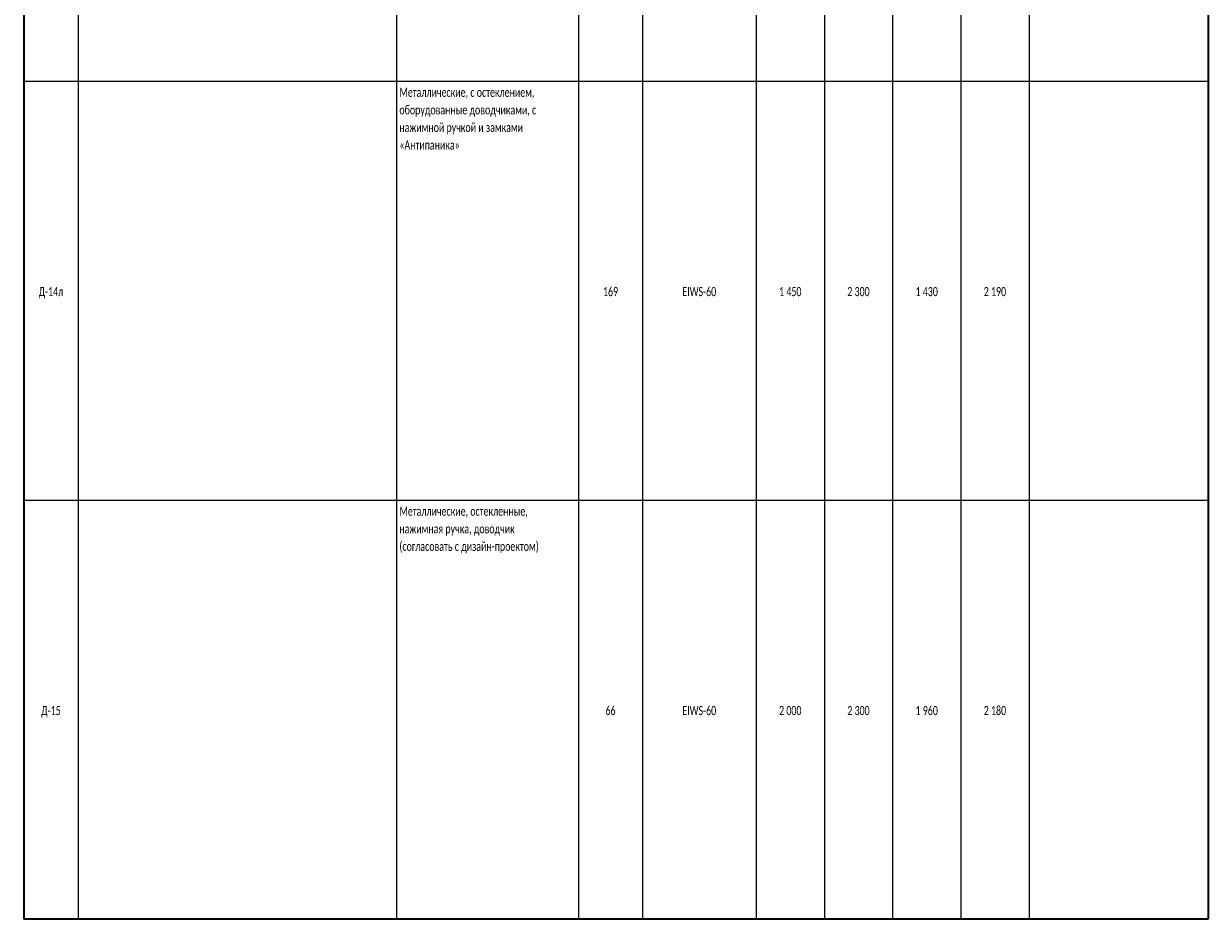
# Paper-space layout '03 двери' of a CAD drawing. Header units: millimetres. Extents: x -1565 to 1981, y -324 to 531.
# Tile 2 of 18: x -1266 to -1006, y -110 to 87. Entities that reach past the tile are written whole.
import ezdxf

# ---------------------------------------------------------------- set-up
doc = ezdxf.new("R2010")
doc.units = ezdxf.units.MM
for name, color, linetype, lineweight in [('0_S_Black_02', 7, 'Continuous', 5), ('0_S_Black_07', 7, 'Continuous', 35), ('Графика спецификации', 7, 'Continuous', 9)]:
    doc.layers.add(name, color=color, linetype=linetype, lineweight=lineweight)
doc.styles.add('Calibri Light_3', font='calibril.ttf', dxfattribs={"width": 0.7, "height": 250})

psp = doc.layouts.new('03 двери')

# ---------------------------------------------------------------- linework, layer by layer
at = {"layer": '0_S_Black_02'}
for p, q in [((-1254.18, 166.83), (-1254.18, 74.71)), ((-1184.18, 166.83), (-1184.18, 74.71)), ((-1144.18, 166.83), (-1144.18, 74.71)), ((-1130.15, 166.83), (-1130.15, 74.71)), ((-1105.15, 166.83), (-1105.15, 74.71)), ((-1090.15, 166.83), (-1090.15, 74.71)), ((-1075.15, 166.83), (-1075.15, 74.71)), ((-1060.15, 166.83), (-1060.15, 74.71)), ((-1045.15, 166.83), (-1045.15, 74.71)), ((-1254.18, 74.71), (-1266.18, 74.71)), ((-1184.18, 74.71), (-1254.18, 74.71)), ((-1254.18, 74.71), (-1254.18, -17.4)), ((-1144.18, 74.71), (-1184.18, 74.71)), ((-1184.18, 74.71), (-1184.18, -17.4)), ((-1130.15, 74.71), (-1144.18, 74.71)), ((-1144.18, 74.71), (-1144.18, -17.4)), ((-1105.15, 74.71), (-1130.15, 74.71)), ((-1130.15, 74.71), (-1130.15, -17.4)), ((-1090.15, 74.71), (-1105.15, 74.71)), ((-1105.15, 74.71), (-1105.15, -17.4)), ((-1075.15, 74.71), (-1090.15, 74.71)), ((-1090.15, 74.71), (-1090.15, -17.4)), ((-1060.15, 74.71), (-1075.15, 74.71)), ((-1075.15, 74.71), (-1075.15, -17.4)), ((-1045.15, 74.71), (-1060.15, 74.71)), ((-1060.15, 74.71), (-1060.15, -17.4)), ((-1005.74, 74.71), (-1045.15, 74.71)), ((-1045.15, 74.71), (-1045.15, -17.4)), ((-1254.18, -17.4), (-1266.18, -17.4)), ((-1184.18, -17.4), (-1254.18, -17.4)), ((-1254.18, -17.4), (-1254.18, -109.52)), ((-1144.18, -17.4), (-1184.18, -17.4)), ((-1184.18, -17.4), (-1184.18, -109.52)), ((-1130.15, -17.4), (-1144.18, -17.4)), ((-1144.18, -17.4), (-1144.18, -109.52)), ((-1105.15, -17.4), (-1130.15, -17.4)), ((-1130.15, -17.4), (-1130.15, -109.52)), ((-1090.15, -17.4), (-1105.15, -17.4)), ((-1105.15, -17.4), (-1105.15, -109.52)), ((-1075.15, -17.4), (-1090.15, -17.4)), ((-1090.15, -17.4), (-1090.15, -109.52)), ((-1060.15, -17.4), (-1075.15, -17.4)), ((-1075.15, -17.4), (-1075.15, -109.52)), ((-1045.15, -17.4), (-1060.15, -17.4)), ((-1060.15, -17.4), (-1060.15, -109.52)), ((-1005.74, -17.4), (-1045.15, -17.4)), ((-1045.15, -17.4), (-1045.15, -109.52))]:
    psp.add_line(p, q, dxfattribs=at)
at = {"layer": '0_S_Black_07'}
for p, q in [((-1266.18, 456.56), (-1266.18, -109.52)), ((-1005.74, 456.56), (-1005.74, -109.52)), ((-1005.74, -109.52), (-1266.18, -109.52))]:
    psp.add_line(p, q, dxfattribs=at)

# ---------------------------------------------------------------- texts
at = {"layer": 'Графика спецификации', "char_height": 2, "line_spacing_factor": 1.158048, "style": 'Calibri Light_3'}
for s, insert, width, attachment_point in [('Металлические, с остеклением,\\Pоборудованные доводчиками, с\\Pнажимной ручкой и замками\\P«Антипаника»', (-1183.58, 73.32), 37.466, 1), ('Д-14л', (-1260.18, 29.5), 6.8094, 2), ('169', (-1137.16, 29.5), 4.2382, 2), ('EIWS-60', (-1117.65, 29.5), 9.3806, 2), ('1 450', (-1097.65, 29.5), 6.2726, 2), ('2 300', (-1082.65, 29.5), 6.2726, 2), ('1 430', (-1067.65, 29.5), 6.2726, 2), ('2 190', (-1052.65, 29.5), 6.2726, 2), ('Металлические, остекленные,\\Pнажимная ручка, доводчик\\P(согласовать с дизайн-проектом)', (-1183.58, -18.79), 38.3137, 1), ('Д-15', (-1260.18, -62.62), 5.4249, 2), ('66', (-1137.16, -62.62), 2.8255, 2), ('EIWS-60', (-1117.65, -62.62), 9.3806, 2), ('2 000', (-1097.65, -62.62), 6.2726, 2), ('2 300', (-1082.65, -62.62), 6.2726, 2), ('1 960', (-1067.65, -62.62), 6.2726, 2), ('2 180', (-1052.65, -62.62), 6.2726, 2)]:
    psp.add_mtext(s, dxfattribs=dict(at, insert=insert, width=width, attachment_point=attachment_point))

doc.saveas('drawing.dxf')
